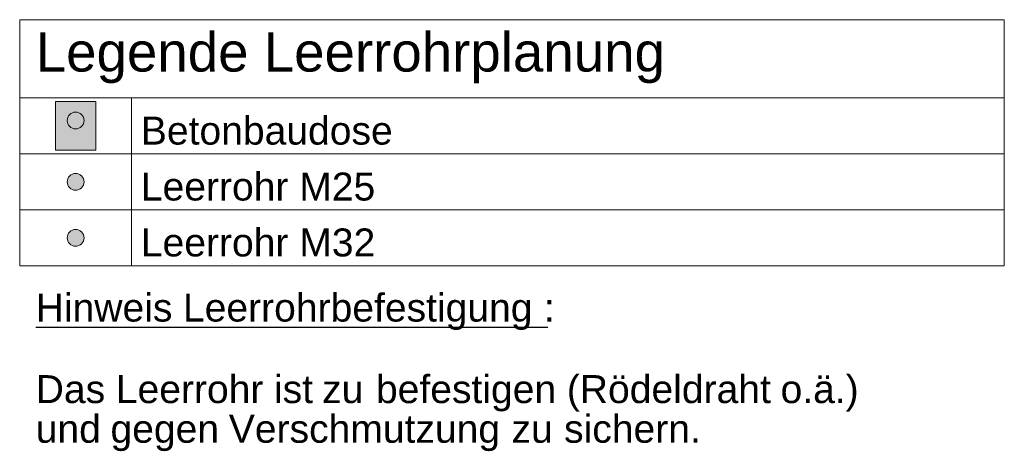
# Model space of a CAD drawing. Extents: x -620 to 300, y 62 to 1112.
# Tile 58 of 256: x 122 to 175, y 518 to 541. Entities that reach past the tile are written whole.
import ezdxf

# ---------------------------------------------------------------- set-up
doc = ezdxf.new("R2010")
doc.units = 0
doc.layers.get('0').update_dxf_attribs({"lineweight": 13})
for name, color, linetype, lineweight, true_color in [('E_Betonbaudose', 1, 'Continuous', 13, 0xff0000), ('E_Detail_Wandschraffur', 7, 'Continuous', 5, 0xc0c0c0), ('E_Leerrohr Umrandung-A06GA1MW8I', 7, 'Continuous', 9, 0xffffff), ('E_Leerrohrdose 32-A06GA1N68I', 7, 'Continuous', 9, 0x99ff99)]:
    doc.layers.add(name, color=color, linetype=linetype, lineweight=lineweight, true_color=true_color)
doc.layers.add('E_Legende', color=7, linetype='Continuous', lineweight=13)
doc.styles.get("Standard").update_dxf_attribs({"font": 'ARIALN.TTF'})

# ---------------------------------------------------------------- blocks, each defined once
blk = doc.blocks.new('Referenz-A06GA1N78I')
at = {"layer": 'E_Detail_Wandschraffur', "linetype": 'Continuous', "ltscale": 0.13}
for points in [[(125.014, 536.122), (125.081, 536.117), (125.146, 536.102), (125.209, 536.077), (125.267, 536.044), (125.32, 536.002), (125.365, 535.953), (125.403, 535.897), (125.432, 535.836), (125.452, 535.772), (125.462, 535.706), (125.462, 535.638), (125.452, 535.572), (125.432, 535.508), (125.403, 535.447), (125.365, 535.391), (125.32, 535.342), (125.267, 535.3), (125.209, 535.267), (125.146, 535.242), (125.081, 535.227), (125.014, 535.222), (124.946, 535.227), (124.881, 535.242), (124.818, 535.267), (124.76, 535.3), (124.707, 535.342), (124.662, 535.391), (124.624, 535.447), (124.595, 535.508), (124.575, 535.572), (124.565, 535.638), (124.565, 535.706), (124.575, 535.772), (124.595, 535.836), (124.624, 535.897), (124.662, 535.953), (124.707, 536.002), (124.76, 536.044), (124.818, 536.077), (124.881, 536.102), (124.946, 536.117)], [(125.014, 532.828), (125.081, 532.823), (125.146, 532.808), (125.209, 532.783), (125.267, 532.75), (125.32, 532.708), (125.365, 532.659), (125.403, 532.603), (125.432, 532.542), (125.452, 532.478), (125.462, 532.412), (125.462, 532.344), (125.452, 532.278), (125.432, 532.214), (125.403, 532.153), (125.365, 532.097), (125.32, 532.048), (125.267, 532.006), (125.209, 531.973), (125.146, 531.948), (125.081, 531.933), (125.014, 531.928), (124.946, 531.933), (124.881, 531.948), (124.818, 531.973), (124.76, 532.006), (124.707, 532.048), (124.662, 532.097), (124.624, 532.153), (124.595, 532.214), (124.575, 532.278), (124.565, 532.344), (124.565, 532.412), (124.575, 532.478), (124.595, 532.542), (124.624, 532.603), (124.662, 532.659), (124.707, 532.708), (124.76, 532.75), (124.818, 532.783), (124.881, 532.808), (124.946, 532.823)], [(125.014, 529.828), (125.081, 529.823), (125.146, 529.808), (125.209, 529.783), (125.267, 529.75), (125.32, 529.708), (125.365, 529.659), (125.403, 529.603), (125.432, 529.542), (125.452, 529.478), (125.462, 529.412), (125.462, 529.344), (125.452, 529.278), (125.432, 529.214), (125.403, 529.153), (125.365, 529.097), (125.32, 529.048), (125.267, 529.006), (125.209, 528.973), (125.146, 528.948), (125.081, 528.933), (125.014, 528.928), (124.946, 528.933), (124.881, 528.948), (124.818, 528.973), (124.76, 529.006), (124.707, 529.048), (124.662, 529.097), (124.624, 529.153), (124.595, 529.214), (124.575, 529.278), (124.565, 529.344), (124.565, 529.412), (124.575, 529.478), (124.595, 529.542), (124.624, 529.603), (124.662, 529.659), (124.707, 529.708), (124.76, 529.75), (124.818, 529.783), (124.881, 529.808), (124.946, 529.823)]]:
    blk.add_hatch(color=256, dxfattribs=at).paths.add_polyline_path(points)
at = {"layer": 'E_Betonbaudose', "linetype": 'Continuous', "ltscale": 0.013}
for centre in [(125.014, 535.672), (125.014, 532.378), (125.014, 529.378)]:
    blk.add_circle(centre, 0.45, dxfattribs=at)
at = {"layer": 'E_Leerrohr Umrandung-A06GA1MW8I', "linetype": 'Continuous', "ltscale": 0.13}
for p, q in [((123.934, 534.072), (123.934, 536.682)), ((123.934, 536.682), (126.094, 536.682)), ((126.094, 536.682), (126.094, 534.072)), ((126.094, 534.072), (123.934, 534.072))]:
    blk.add_line(p, q, dxfattribs=at)
at = {"layer": 'E_Leerrohrdose 32-A06GA1N68I', "linetype": 'Continuous', "ltscale": 0.13}
blk.add_solid([(123.934, 536.682), (126.094, 536.682), (123.934, 534.072), (126.094, 534.072)], dxfattribs=at)
at = {"layer": 'E_Legende', "linetype": 'Continuous', "ltscale": 0.13}
for p, q in [((122.014, 541.078), (174.843, 541.078)), ((122.014, 527.878), (122.014, 541.078)), ((174.843, 527.878), (174.843, 541.078)), ((122.014, 536.878), (174.843, 536.878)), ((128.014, 527.878), (128.014, 536.878)), ((122.014, 533.878), (174.843, 533.878)), ((122.014, 530.878), (174.843, 530.878)), ((122.014, 527.878), (174.843, 527.878))]:
    blk.add_line(p, q, dxfattribs=at)
at = {"layer": 'E_Legende', "linetype": 'Continuous', "lineweight": -2, "ltscale": 0.25}
for p, q in [((122.873, 524.585), (129.958, 524.585)), ((129.958, 524.585), (130.774, 524.585)), ((130.774, 524.585), (149.233, 524.585)), ((149.233, 524.585), (150.141, 524.585)), ((150.141, 524.585), (150.351, 524.585))]:
    blk.add_line(p, q, dxfattribs=at)
at = {"layer": 'E_Legende', "linetype": 'Continuous', "ltscale": 0.13, "attachment_point": 1}
for s, insert, char_height in [('{\\fArial;Legende Leerrohrplanung}', (122.873, 540.396), 2.1), ('{\\fArial;Betonbaudose}', (128.514, 535.878), 1.5), ('{\\fArial;Leerrohr M25}', (128.514, 532.878), 1.5), ('{\\fArial;Leerrohr M32}', (128.514, 529.878), 1.5)]:
    blk.add_mtext(s, dxfattribs=dict(at, insert=insert, char_height=char_height))
at = {"layer": 'E_Legende', "linetype": 'Continuous', "lineweight": -2, "ltscale": 0.25, "char_height": 1.5, "attachment_point": 1}
for s, insert in [('{\\fArial;Hinweis}', (122.873, 526.385)), ('{\\fArial;Leerrohrbefestigung}', (130.774, 526.385)), ('{\\fArial;:}', (150.141, 526.385)), ('{\\fArial;Das}', (122.873, 522.012)), ('{\\fArial;Leerrohr}', (127.172, 522.012)), ('{\\fArial;ist}', (135.658, 522.012)), ('{\\fArial;befestigen}', (141.129, 522.012)), ('{\\fArial;(Rödeldraht}', (151.37, 522.012)), ('{\\fArial;o.ä.)}', (162.838, 522.012)), ('{\\fArial;zu}', (138.238, 522.012)), ('{\\fArial;und}', (122.873, 519.884)), ('{\\fArial;Verschmutzung}', (133.233, 519.884)), ('{\\fArial;sichern.}', (151.222, 519.884)), ('{\\fArial;gegen}', (126.885, 519.884)), ('{\\fArial;zu}', (148.403, 519.884))]:
    blk.add_mtext(s, dxfattribs=dict(at, insert=insert))

msp = doc.modelspace()

# ---------------------------------------------------------------- block references
at = {"color": 8, "lineweight": 25, "ltscale": 0.25, "true_color": 0x808080}
msp.add_blockref('Referenz-A06GA1N78I', (0, 0), dxfattribs=at)

doc.saveas('drawing.dxf')
